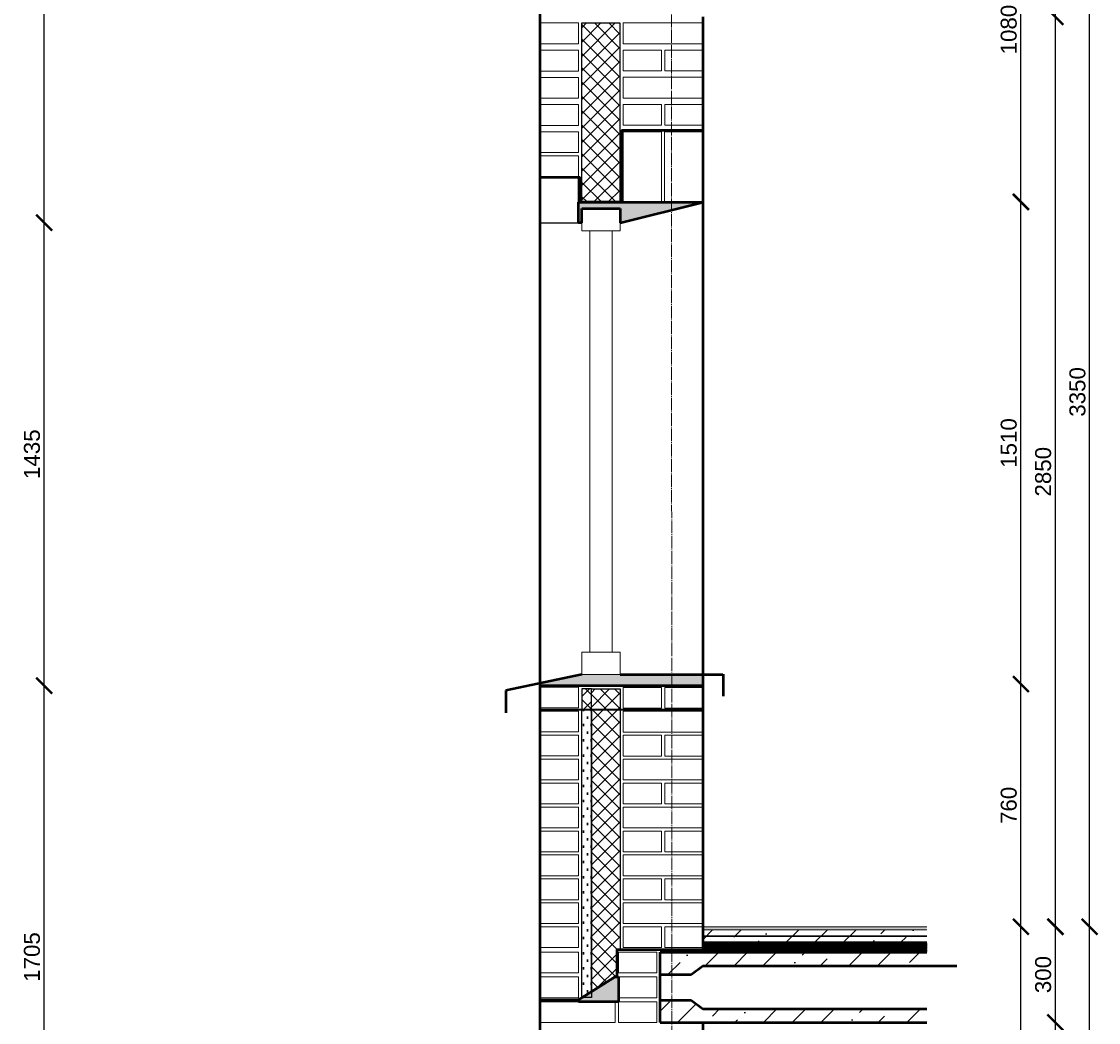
# Model space of a CAD drawing. Header units: millimetres. Extents: x -2096172177 to 2055029645, y -728784453 to 1899906214.
# Tile 62 of 109: x 1831304 to 1834675, y 957228 to 960363. Entities that reach past the tile are written whole.
import ezdxf

# ---------------------------------------------------------------- set-up
doc = ezdxf.new("R2010")
doc.units = ezdxf.units.MM
doc.linetypes.add('DASHDOT_axis', pattern=[24, 20, -1.5, 1, -1.5])
for name, color, linetype, lineweight in [('Кирпич', 10, 'Continuous', 20), ('Наружные стены', 1, 'Continuous', 50), ('окна', 4, 'Continuous', 20), ('Оси', 40, 'Continuous', 18), ('размеры стены', 40, 'Continuous', 18), ('Уровни пола', 240, 'Continuous', 50), ('Штриховки', 212, 'Continuous', 25)]:
    doc.layers.add(name, color=color, linetype=linetype, lineweight=lineweight)
doc.styles.get("Standard").update_dxf_attribs({"font": 'arial.ttf'})
doc.linetypes.add('ограждение1', pattern='A,6.35,-2.54,[133,ltypeshp.shx,S=2.54,R=0,X=-2.54,Y=0],-2.54,25.4', length=36.83)
doc.dimstyles.new('Аннотативный', dxfattribs={"dimscale": 0, "dimtxt": 2.5, "dimasz": 2.5, "dimexe": 1.25, "dimexo": 0.625, "dimtad": 1, "dimtxsty": 'Standard', "dimcen": 2.5, "dimadec": 0, "dimazin": 0, "dimtfac": 1, "dimtmove": 0, "dimatfit": 3, "dimfxl": 1, "dimarcsym": 0})
pattern_1 = [(45, (1000.42, -18322.34), (33.6759605, 123.4785217), [158.75, -31.75, 0, -31.75])]

# ---------------------------------------------------------------- blocks, each defined once
blk = doc.blocks.new('_ArchTick')
at = {"color": 0, "linetype": 'ByBlock', "const_width": 0.15}
blk.add_lwpolyline([(-0.5, -0.5), (0.5, 0.5)], dxfattribs=at)
blk = doc.blocks.new('*D1675')
at = {"layer": 'Defpoints', "color": 0, "transparency": 16777216}
for p in [(1834282.5, 957528), (1834432.7, 957528), (1833578.9, 956648)]:
    blk.add_point(p, dxfattribs=at)
at = {"layer": 'размеры стены', "color": 0, "lineweight": -2, "transparency": 16777216}
blk.add_line((1834432.7, 956648), (1834432.7, 957528), dxfattribs=at)
at = {"layer": 'размеры стены', "color": 0, "lineweight": -2, "transparency": 16777216, "xscale": 50, "yscale": 50, "zscale": 50}
for p, rotation in [((1834432.7, 957528), 90), ((1834432.7, 956648), 270)]:
    blk.add_blockref('_ArchTick', p, dxfattribs=dict(at, rotation=rotation))
at = {"layer": 'размеры стены', "color": 0, "transparency": 16777216, "insert": (1834394.6, 957088), "char_height": 50, "attachment_point": 5, "rotation": 90}
blk.add_mtext('880', dxfattribs=at)
blk = doc.blocks.new('*D1673')
at = {"layer": 'Defpoints', "color": 0, "transparency": 16777216}
for p in [(1833579.5, 958288), (1834432.7, 958288), (1834282.5, 957528)]:
    blk.add_point(p, dxfattribs=at)
at = {"layer": 'размеры стены', "color": 0, "lineweight": -2, "transparency": 16777216}
blk.add_line((1834432.7, 957528), (1834432.7, 958288), dxfattribs=at)
at = {"layer": 'размеры стены', "color": 0, "lineweight": -2, "transparency": 16777216, "xscale": 50, "yscale": 50, "zscale": 50}
for p, rotation in [((1834432.7, 958288), 90), ((1834432.7, 957528), 270)]:
    blk.add_blockref('_ArchTick', p, dxfattribs=dict(at, rotation=rotation))
at = {"layer": 'размеры стены', "color": 0, "transparency": 16777216, "insert": (1834394.6, 957908), "char_height": 50, "attachment_point": 5, "rotation": 90}
blk.add_mtext('760', dxfattribs=at)
blk = doc.blocks.new('*D1679')
at = {"layer": 'Defpoints', "color": 0, "transparency": 16777216}
for p in [(1833579.5, 959798), (1834432.7, 959798), (1833579.5, 958288)]:
    blk.add_point(p, dxfattribs=at)
at = {"layer": 'размеры стены', "color": 0, "lineweight": -2, "transparency": 16777216}
blk.add_line((1834432.7, 958288), (1834432.7, 959798), dxfattribs=at)
at = {"layer": 'размеры стены', "color": 0, "lineweight": -2, "transparency": 16777216, "xscale": 50, "yscale": 50, "zscale": 50}
for p, rotation in [((1834432.7, 959798), 90), ((1834432.7, 958288), 270)]:
    blk.add_blockref('_ArchTick', p, dxfattribs=dict(at, rotation=rotation))
at = {"layer": 'размеры стены', "color": 0, "transparency": 16777216, "insert": (1834394.6, 959043), "char_height": 50, "attachment_point": 5, "rotation": 90}
blk.add_mtext('1510', dxfattribs=at)
blk = doc.blocks.new('*D1677')
at = {"layer": 'Defpoints', "color": 0, "transparency": 16777216}
for p in [(1834279.5, 960878), (1834432.7, 960878), (1833579.5, 959798)]:
    blk.add_point(p, dxfattribs=at)
at = {"layer": 'размеры стены', "color": 0, "lineweight": -2, "transparency": 16777216}
blk.add_line((1834432.7, 959798), (1834432.7, 960878), dxfattribs=at)
at = {"layer": 'размеры стены', "color": 0, "lineweight": -2, "transparency": 16777216, "xscale": 50, "yscale": 50, "zscale": 50}
for p, rotation in [((1834432.7, 960878), 90), ((1834432.7, 959798), 270)]:
    blk.add_blockref('_ArchTick', p, dxfattribs=dict(at, rotation=rotation))
at = {"layer": 'размеры стены', "color": 0, "transparency": 16777216, "insert": (1834394.6, 960338), "char_height": 50, "attachment_point": 5, "rotation": 90}
blk.add_mtext('1080', dxfattribs=at)
blk = doc.blocks.new('*D1681')
at = {"layer": 'Defpoints', "color": 0, "transparency": 16777216}
for p in [(1834174.1, 957228), (1834540.4, 957228), (1834324.3, 954378)]:
    blk.add_point(p, dxfattribs=at)
at = {"layer": 'размеры стены', "color": 0, "lineweight": -2, "transparency": 16777216}
blk.add_line((1834540.4, 954378), (1834540.4, 957228), dxfattribs=at)
at = {"layer": 'размеры стены', "color": 0, "lineweight": -2, "transparency": 16777216, "xscale": 50, "yscale": 50, "zscale": 50}
for p, rotation in [((1834540.4, 957228), 90), ((1834540.4, 954378), 270)]:
    blk.add_blockref('_ArchTick', p, dxfattribs=dict(at, rotation=rotation))
at = {"layer": 'размеры стены', "color": 0, "transparency": 16777216, "insert": (1834502.3, 955803), "char_height": 50, "attachment_point": 5, "rotation": 90}
blk.add_mtext('2850', dxfattribs=at)
blk = doc.blocks.new('*D1683')
at = {"layer": 'Defpoints', "color": 0, "transparency": 16777216}
for p in [(1834241.2, 957528), (1834540.4, 957528), (1834174.1, 957228)]:
    blk.add_point(p, dxfattribs=at)
at = {"layer": 'размеры стены', "color": 0, "lineweight": -2, "transparency": 16777216}
blk.add_line((1834540.4, 957228), (1834540.4, 957528), dxfattribs=at)
at = {"layer": 'размеры стены', "color": 0, "lineweight": -2, "transparency": 16777216, "xscale": 50, "yscale": 50, "zscale": 50}
for p, rotation in [((1834540.4, 957528), 90), ((1834540.4, 957228), 270)]:
    blk.add_blockref('_ArchTick', p, dxfattribs=dict(at, rotation=rotation))
at = {"layer": 'размеры стены', "color": 0, "transparency": 16777216, "insert": (1834502.3, 957378), "char_height": 50, "attachment_point": 5, "rotation": 90}
blk.add_mtext('300', dxfattribs=at)
blk = doc.blocks.new('*D1682')
at = {"layer": 'Defpoints', "color": 0, "transparency": 16777216}
for p in [(1834241.2, 960378), (1834540.4, 960378), (1834241.2, 957528)]:
    blk.add_point(p, dxfattribs=at)
at = {"layer": 'размеры стены', "color": 0, "lineweight": -2, "transparency": 16777216}
blk.add_line((1834540.4, 957528), (1834540.4, 960378), dxfattribs=at)
at = {"layer": 'размеры стены', "color": 0, "lineweight": -2, "transparency": 16777216, "xscale": 50, "yscale": 50, "zscale": 50}
for p, rotation in [((1834540.4, 960378), 90), ((1834540.4, 957528), 270)]:
    blk.add_blockref('_ArchTick', p, dxfattribs=dict(at, rotation=rotation))
at = {"layer": 'размеры стены', "color": 0, "transparency": 16777216, "insert": (1834502.3, 958953), "char_height": 50, "attachment_point": 5, "rotation": 90}
blk.add_mtext('2850', dxfattribs=at)
blk = doc.blocks.new('*D1684')
at = {"layer": 'Defpoints', "color": 0, "transparency": 16777216}
for p in [(1834238.3, 960878), (1834540.4, 960878), (1834241.2, 960378)]:
    blk.add_point(p, dxfattribs=at)
at = {"layer": 'размеры стены', "color": 0, "lineweight": -2, "transparency": 16777216}
blk.add_line((1834540.4, 960378), (1834540.4, 960878), dxfattribs=at)
at = {"layer": 'размеры стены', "color": 0, "lineweight": -2, "transparency": 16777216, "xscale": 50, "yscale": 50, "zscale": 50}
for p, rotation in [((1834540.4, 960878), 90), ((1834540.4, 960378), 270)]:
    blk.add_blockref('_ArchTick', p, dxfattribs=dict(at, rotation=rotation))
at = {"layer": 'размеры стены', "color": 0, "transparency": 16777216, "insert": (1834502.3, 960628), "char_height": 50, "attachment_point": 5, "rotation": 90}
blk.add_mtext('500', dxfattribs=at)
blk = doc.blocks.new('*D1685')
at = {"layer": 'Defpoints', "color": 0, "transparency": 16777216}
for p in [(1834207.4, 957528), (1834647.7, 957528), (1834204.4, 954378)]:
    blk.add_point(p, dxfattribs=at)
at = {"layer": 'размеры стены', "color": 0, "lineweight": -2, "transparency": 16777216}
blk.add_line((1834647.7, 954378), (1834647.7, 957528), dxfattribs=at)
at = {"layer": 'размеры стены', "color": 0, "lineweight": -2, "transparency": 16777216, "xscale": 50, "yscale": 50, "zscale": 50}
for p, rotation in [((1834647.7, 957528), 90), ((1834647.7, 954378), 270)]:
    blk.add_blockref('_ArchTick', p, dxfattribs=dict(at, rotation=rotation))
at = {"layer": 'размеры стены', "color": 0, "transparency": 16777216, "insert": (1834609.7, 955953), "char_height": 50, "attachment_point": 5, "rotation": 90}
blk.add_mtext('3150', dxfattribs=at)
blk = doc.blocks.new('*D1686')
at = {"layer": 'Defpoints', "color": 0, "transparency": 16777216}
for p in [(1834167.2, 960878), (1834647.7, 960878), (1834207.4, 957528)]:
    blk.add_point(p, dxfattribs=at)
at = {"layer": 'размеры стены', "color": 0, "lineweight": -2, "transparency": 16777216}
blk.add_line((1834647.7, 957528), (1834647.7, 960878), dxfattribs=at)
at = {"layer": 'размеры стены', "color": 0, "lineweight": -2, "transparency": 16777216, "xscale": 50, "yscale": 50, "zscale": 50}
for p, rotation in [((1834647.7, 960878), 90), ((1834647.7, 957528), 270)]:
    blk.add_blockref('_ArchTick', p, dxfattribs=dict(at, rotation=rotation))
at = {"layer": 'размеры стены', "color": 0, "transparency": 16777216, "insert": (1834609.7, 959203), "char_height": 50, "attachment_point": 5, "rotation": 90}
blk.add_mtext('3350', dxfattribs=at)
blk = doc.blocks.new('*D1691')
at = {"layer": 'Defpoints', "color": 0, "transparency": 16777216}
for p in [(1831374.4, 958283), (1832927.6, 958283), (1832927.6, 956583)]:
    blk.add_point(p, dxfattribs=at)
at = {"layer": 'размеры стены', "color": 0, "lineweight": -2, "transparency": 16777216}
blk.add_line((1831374.4, 956583), (1831374.4, 958283), dxfattribs=at)
at = {"layer": 'размеры стены', "color": 0, "lineweight": -2, "transparency": 16777216, "xscale": 50, "yscale": 50, "zscale": 50}
for p, rotation in [((1831374.4, 958283), 90), ((1831374.4, 956583), 270)]:
    blk.add_blockref('_ArchTick', p, dxfattribs=dict(at, rotation=rotation))
at = {"layer": 'размеры стены', "color": 0, "transparency": 16777216, "insert": (1831336.3, 957433), "char_height": 50, "attachment_point": 5, "rotation": 90}
blk.add_mtext('1705', dxfattribs=at)
blk = doc.blocks.new('*D1690')
at = {"layer": 'Defpoints', "color": 0, "transparency": 16777216}
for p in [(1831374.4, 959733), (1832927.6, 959733), (1832927.6, 958283)]:
    blk.add_point(p, dxfattribs=at)
at = {"layer": 'размеры стены', "color": 0, "lineweight": -2, "transparency": 16777216}
blk.add_line((1831374.4, 958283), (1831374.4, 959733), dxfattribs=at)
at = {"layer": 'размеры стены', "color": 0, "lineweight": -2, "transparency": 16777216, "xscale": 50, "yscale": 50, "zscale": 50}
for p, rotation in [((1831374.4, 959733), 90), ((1831374.4, 958283), 270)]:
    blk.add_blockref('_ArchTick', p, dxfattribs=dict(at, rotation=rotation))
at = {"layer": 'размеры стены', "color": 0, "transparency": 16777216, "insert": (1831336.3, 959008), "char_height": 50, "attachment_point": 5, "rotation": 90}
blk.add_mtext('1435', dxfattribs=at)
blk = doc.blocks.new('*D1689')
at = {"layer": 'Defpoints', "color": 0, "transparency": 16777216}
for p in [(1831374.4, 961498.7), (1832927.6, 961498.7), (1832927.6, 959733)]:
    blk.add_point(p, dxfattribs=at)
at = {"layer": 'размеры стены', "color": 0, "lineweight": -2, "transparency": 16777216}
blk.add_line((1831374.4, 959733), (1831374.4, 961498.7), dxfattribs=at)
at = {"layer": 'размеры стены', "color": 0, "lineweight": -2, "transparency": 16777216, "xscale": 50, "yscale": 50, "zscale": 50}
for p, rotation in [((1831374.4, 961498.7), 90), ((1831374.4, 959733), 270)]:
    blk.add_blockref('_ArchTick', p, dxfattribs=dict(at, rotation=rotation))
at = {"layer": 'размеры стены', "color": 0, "transparency": 16777216, "insert": (1831336.3, 960615.9), "char_height": 50, "attachment_point": 5, "rotation": 90}
blk.add_mtext('1765', dxfattribs=at)

msp = doc.modelspace()

# ---------------------------------------------------------------- hatches: boundary and pattern name
at = {"layer": 'Уровни пола'}
h = msp.add_hatch(color=5, dxfattribs=at)
h.dxf.hatch_style = 1
h.paths.add_polyline_path([(1833436.927, 959797.397), (1833436.927, 959797.561), (1833047.584, 959797.561), (1833047.584, 959732.982), (1833057.584, 959732.982), (1833057.584, 959777.982), (1833177.584, 959777.982), (1833177.584, 959732.982)])
h = msp.add_hatch(color=5, dxfattribs=at)
h.dxf.hatch_style = 1
h.paths.add_polyline_path([(1833437.584, 958317.982), (1833177.741, 958317.982), (1833057.584, 958317.982), (1832927.584, 958290.588), (1832927.584, 958283.011), (1833437.584, 958283.011)])
at = {"layer": 'Уровни пола', "linetype": 'ограждение1', "ltscale": 10}
h = msp.add_hatch(dxfattribs=at)
h.set_pattern_fill('DOTS', color=5, scale=15)
h.set_pattern_definition([(0, (2203.427, -16652.5), (11.90625, 23.8125), [0, -23.8125])])
h.paths.add_polyline_path([(1833087.584, 958207.529), (1833057.584, 958207.529), (1833057.584, 957305.783), (1833087.585, 957305.783)])
at = {"layer": 'Уровни пола'}
h = msp.add_hatch(color=5, dxfattribs=at)
h.dxf.hatch_style = 1
h.paths.add_polyline_path([(1833172.584, 957370.482), (1833172.584, 957371.27), (1833162.094, 957371.27), (1833047.163, 957299.307), (1833047.163, 957292.982), (1833172.584, 957292.982), (1833172.584, 957305.482), (1833172.584, 957305.482)])
at = {"layer": 'Штриховки', "linetype": 'Continuous', "lineweight": 25}
h = msp.add_hatch(dxfattribs=at)
h.set_pattern_fill('ANSI37', color=256, scale=0.5)
h.set_pattern_definition([(45, (1000.422, -15221.694), (-22.4506403, 22.4506403), []), (135, (1000.422, -15221.694), (-22.4506403, -22.4506403), [])])
h.paths.add_polyline_path([(1833057.584, 959797.982), (1833176.927, 959797.982), (1833176.927, 960358.581), (1833057.584, 960358.581)])
h = msp.add_hatch(dxfattribs=at)
h.set_pattern_fill('ANSI37', color=256, scale=0.5)
h.set_pattern_definition([(45, (2203.427, -16652.5), (-22.4506403, 22.4506403), []), (135, (2203.427, -16652.5), (-22.4506403, -22.4506403), [])])
h.paths.add_polyline_path([(1833087.585, 958272.984), (1833057.584, 958272.984), (1833057.584, 958207.529), (1833087.585, 958207.529)])
h = msp.add_hatch(dxfattribs=at)
h.set_pattern_fill('ANSI37', color=256, scale=0.5)
h.set_pattern_definition([(45, (1000.422, -18322.34), (-22.4506403, 22.4506403), []), (135, (1000.422, -18322.34), (-22.4506403, -22.4506403), [])])
h.paths.add_polyline_path([(1833177.585, 958272.984), (1833087.585, 958272.984), (1833087.585, 957324.616), (1833162.094, 957371.27), (1833168.113, 957375.039), (1833168.113, 957452.982), (1833177.585, 957452.982)])
at = {"layer": 'Штриховки'}
h = msp.add_hatch(color=6, dxfattribs=at)
h.dxf.hatch_style = 1
h.paths.add_polyline_path([(1833437.584, 957527.982), (1833437.584, 957517.982), (1834137.584, 957517.982), (1834137.584, 957527.982)])
h = msp.add_hatch(dxfattribs=at)
h.set_pattern_fill('ANSI36', color=5, scale=20)
h.set_pattern_definition(pattern_1)
h.paths.add_polyline_path([(1833437.584, 957517.982), (1833437.584, 957477.982), (1834137.584, 957477.982), (1834137.584, 957517.982)])
at = {"layer": 'Штриховки', "linetype": 'Continuous', "lineweight": 25}
h = msp.add_hatch(dxfattribs=at)
h.set_pattern_fill('ANSI37', color=256, scale=0.3)
h.set_pattern_definition([(45, (1000.4216, -18322.3406), (-0.6735192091, 0.6735192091), []), (135, (1000.4216, -18322.3406), (-0.6735192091, -0.6735192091), [])])
h.paths.add_polyline_path([(1834137.584, 957477.982), (1833437.584, 957477.982), (1833437.584, 957462.983), (1833437.584, 957447.982), (1834137.584, 957447.982)])
at = {"layer": 'Штриховки'}
h = msp.add_hatch(dxfattribs=at)
h.set_pattern_fill('ANSI36', color=5, scale=20)
h.set_pattern_definition(pattern_1)
h.paths.add_polyline_path([(1834123.606, 957405.25), (1834228.513, 957405.25), (1834137.584, 957427.982), (1834137.584, 957447.982), (1833437.584, 957447.982), (1833302.584, 957447.982), (1833302.584, 957377.833), (1833400.21, 957377.833), (1833436.488, 957405.25)])
h.paths.add_polyline_path([(1834137.584, 957270.416), (1834115.064, 957270.416), (1833436.488, 957270.416), (1833400.21, 957297.833), (1833302.584, 957297.833), (1833302.584, 957227.982), (1834137.584, 957227.982)])

# ---------------------------------------------------------------- linework, layer by layer
at = {"layer": 'Кирпич', "ltscale": 100}
for points in [[(1832927.584, 960358.581), (1833047.584, 960358.581), (1833047.584, 960293.581), (1832927.584, 960293.581)], [(1833187.584, 960358.629), (1833437.584, 960358.629), (1833437.584, 960293.629), (1833187.584, 960293.629)], [(1832927.584, 960272.982), (1833047.584, 960272.982), (1833047.584, 960207.982), (1832927.584, 960207.982)], [(1833187.584, 960273.629), (1833307.584, 960273.629), (1833307.584, 960208.629), (1833187.584, 960208.629)], [(1833317.584, 960273.629), (1833437.584, 960273.629), (1833437.584, 960208.629), (1833317.584, 960208.629)], [(1832927.584, 960187.982), (1833047.584, 960187.982), (1833047.584, 960122.982), (1832927.584, 960122.982)], [(1833187.584, 960188.628), (1833437.584, 960188.628), (1833437.584, 960123.628), (1833187.584, 960123.628)], [(1832927.584, 960102.982), (1833047.584, 960102.982), (1833047.584, 960037.982), (1832927.584, 960037.982)], [(1833187.584, 960103.628), (1833307.584, 960103.628), (1833307.584, 960038.628), (1833187.584, 960038.628)], [(1833317.584, 960103.628), (1833437.584, 960103.628), (1833437.584, 960038.628), (1833317.584, 960038.628)], [(1832927.584, 960017.982), (1833047.584, 960017.982), (1833047.584, 959952.982), (1832927.584, 959952.982)], [(1832927.584, 959942.982), (1833047.584, 959942.982), (1833047.584, 959877.982), (1832927.584, 959877.982)], [(1832927.584, 958278.181), (1833047.584, 958278.181), (1833047.584, 958213.181), (1832927.584, 958213.181)], [(1833187.584, 958277.584), (1833307.584, 958277.584), (1833307.584, 958212.584), (1833187.584, 958212.584)], [(1833317.584, 958277.584), (1833437.584, 958277.584), (1833437.584, 958212.584), (1833317.584, 958212.584)], [(1832927.584, 958203.181), (1833047.584, 958203.181), (1833047.584, 958138.181), (1832927.584, 958138.181)], [(1833187.584, 958202.583), (1833437.584, 958202.583), (1833437.584, 958137.583), (1833187.584, 958137.583)], [(1832927.584, 958128.181), (1833047.584, 958128.181), (1833047.584, 958063.181), (1832927.584, 958063.181)], [(1833187.584, 958127.583), (1833307.584, 958127.583), (1833307.584, 958062.583), (1833187.584, 958062.583)], [(1833317.584, 958127.583), (1833437.584, 958127.583), (1833437.584, 958062.583), (1833317.584, 958062.583)], [(1832927.584, 958053.181), (1833047.584, 958053.181), (1833047.584, 957988.181), (1832927.584, 957988.181)], [(1833187.584, 958052.583), (1833437.584, 958052.583), (1833437.584, 957987.583), (1833187.584, 957987.583)], [(1832927.584, 957977.582), (1833047.584, 957977.582), (1833047.584, 957912.582), (1832927.584, 957912.582)], [(1833187.584, 957977.583), (1833307.584, 957977.583), (1833307.584, 957912.583), (1833187.584, 957912.583)], [(1833317.584, 957977.583), (1833437.584, 957977.583), (1833437.584, 957912.583), (1833317.584, 957912.583)], [(1832927.584, 957902.582), (1833047.584, 957902.582), (1833047.584, 957837.582), (1832927.584, 957837.582)], [(1833187.584, 957902.583), (1833437.584, 957902.583), (1833437.584, 957837.583), (1833187.584, 957837.583)], [(1832927.584, 957827.582), (1833047.584, 957827.582), (1833047.584, 957762.582), (1832927.584, 957762.582)], [(1833187.584, 957827.583), (1833307.584, 957827.583), (1833307.584, 957762.583), (1833187.584, 957762.583)], [(1833317.584, 957827.583), (1833437.584, 957827.583), (1833437.584, 957762.583), (1833317.584, 957762.583)], [(1832927.584, 957752.582), (1833047.584, 957752.582), (1833047.584, 957687.582), (1832927.584, 957687.582)], [(1833187.584, 957752.583), (1833437.584, 957752.583), (1833437.584, 957687.583), (1833187.584, 957687.583)], [(1832927.584, 957677.582), (1833047.584, 957677.582), (1833047.584, 957612.582), (1832927.584, 957612.582)], [(1833187.584, 957677.583), (1833307.584, 957677.583), (1833307.584, 957612.583), (1833187.584, 957612.583)], [(1833317.584, 957677.583), (1833437.584, 957677.583), (1833437.584, 957612.583), (1833317.584, 957612.583)], [(1832927.584, 957602.582), (1833047.584, 957602.582), (1833047.584, 957537.582), (1832927.584, 957537.582)], [(1833187.584, 957602.582), (1833437.584, 957602.582), (1833437.584, 957537.582), (1833187.584, 957537.582)], [(1832927.584, 957527.982), (1833047.584, 957527.982), (1833047.584, 957462.982), (1832927.584, 957462.982)], [(1833187.584, 957527.983), (1833307.584, 957527.983), (1833307.584, 957462.983), (1833187.584, 957462.983)], [(1833317.584, 957527.983), (1833437.584, 957527.983), (1833437.584, 957462.983), (1833317.584, 957462.983)], [(1832927.584, 957447.982), (1833047.584, 957447.982), (1833047.584, 957382.982), (1832927.584, 957382.982)], [(1833172.584, 957447.982), (1833292.584, 957447.982), (1833292.584, 957382.982), (1833172.584, 957382.982)], [(1832927.584, 957370.482), (1833047.584, 957370.482), (1833047.584, 957305.482), (1832927.584, 957305.482)], [(1833172.584, 957370.482), (1833292.584, 957370.482), (1833292.584, 957305.482), (1833172.584, 957305.482)], [(1832927.584, 957292.982), (1833162.584, 957292.982), (1833162.584, 957227.982), (1832927.584, 957227.982)], [(1833172.584, 957292.982), (1833292.584, 957292.982), (1833292.584, 957227.982), (1833172.584, 957227.982)]]:
    msp.add_lwpolyline(points, close=True, dxfattribs=at)
at = {"layer": 'Кирпич', "color": 6, "ltscale": 10}
for points in [[(1833186.927, 960017.982), (1833306.927, 960017.982), (1833306.927, 959797.982), (1833186.927, 959797.982)], [(1833316.927, 960017.982), (1833436.927, 960017.982), (1833436.927, 959797.982), (1833316.927, 959797.982)]]:
    msp.add_lwpolyline(points, close=True, dxfattribs=at)
at = {"layer": 'Наружные стены'}
for p, q in [((1832927.584, 954377.982), (1832927.584, 961478.581)), ((1833437.584, 957447.982), (1833437.584, 960377.982)), ((1833437.584, 954377.982), (1833437.584, 957227.982))]:
    msp.add_line(p, q, dxfattribs=at)
at = {"layer": 'Наружные стены', "ltscale": 10}
for p, q in [((1833302.584, 957447.982), (1834137.584, 957447.982)), ((1833302.584, 957227.982), (1833302.584, 957447.982)), ((1833047.063, 957299.244), (1833162.094, 957371.27)), ((1833172.584, 957371.27), (1833172.584, 957292.982)), ((1833172.584, 957292.982), (1833047.163, 957292.982)), ((1833302.584, 957227.982), (1834137.584, 957227.982))]:
    msp.add_line(p, q, dxfattribs=at)
at = {"layer": 'окна'}
for p, q in [((1833082.584, 959707.982), (1833082.584, 958387.982)), ((1833152.584, 958387.982), (1833152.584, 959707.982))]:
    msp.add_line(p, q, dxfattribs=at)
for points in [[(1833177.584, 959777.982), (1833057.584, 959777.982), (1833057.584, 959707.982), (1833177.584, 959707.982)], [(1833177.584, 958387.982), (1833057.584, 958387.982), (1833057.584, 958317.982), (1833177.584, 958317.982)]]:
    msp.add_lwpolyline(points, close=True, dxfattribs=at)
at = {"layer": 'Оси', "linetype": 'DASHDOT_axis', "lineweight": 15, "ltscale": 2}
msp.add_line((1833337.584, 962016.689), (1833342.103, 952292.355), dxfattribs=at)
at = {"layer": 'Уровни пола'}
for p, q in [((1833182.188, 959798.037), (1833182.188, 960022.904)), ((1833182.188, 960022.904), (1833437.193, 960022.904)), ((1832927.584, 959875.549), (1833052.224, 959875.549)), ((1833052.224, 959875.549), (1833052.224, 959798.037)), ((1833052.224, 959798.037), (1833182.188, 959798.037)), ((1833057.584, 958317.982), (1832820.055, 958267.929)), ((1833177.741, 958317.982), (1833499.128, 958317.982)), ((1833500.032, 958319.307), (1833500.032, 958249.644)), ((1832820.055, 958267.566), (1832820.055, 958197.903)), ((1833437.584, 957477.982), (1834137.584, 957477.982)), ((1833168.113, 957375.039), (1833168.113, 957456.917)), ((1833168.113, 957456.917), (1833437.584, 957456.917)), ((1833400.21, 957377.833), (1833436.488, 957405.25)), ((1833436.488, 957405.25), (1834123.606, 957405.25)), ((1834123.606, 957405.25), (1834231.675, 957405.25)), ((1833047.063, 957299.244), (1833168.113, 957375.039)), ((1833302.584, 957377.833), (1833400.21, 957377.833)), ((1832927.584, 957299.244), (1833047.063, 957299.244)), ((1833302.584, 957297.833), (1833400.21, 957297.833)), ((1833400.21, 957297.833), (1833436.488, 957270.416)), ((1833436.488, 957270.416), (1834123.606, 957270.416)), ((1834115.064, 957270.416), (1834137.584, 957270.416))]:
    msp.add_line(p, q, dxfattribs=at)
at = {"layer": 'Уровни пола', "color": 5}
for p, q in [((1833047.584, 959797.561), (1833437.584, 959797.561)), ((1833047.584, 959732.982), (1833047.584, 959797.561)), ((1833177.584, 959732.982), (1833437.584, 959797.561)), ((1833057.584, 959732.982), (1833057.584, 959777.982)), ((1833057.584, 959777.982), (1833177.584, 959777.982)), ((1833177.584, 959777.982), (1833177.584, 959732.982)), ((1833057.584, 959732.982), (1833047.584, 959732.982)), ((1832927.584, 958283.011), (1833437.584, 958283.011))]:
    msp.add_line(p, q, dxfattribs=at)
at = {"layer": 'Уровни пола', "lineweight": 18}
for p, q in [((1833437.584, 957527.982), (1834137.584, 957527.982)), ((1833437.584, 957517.982), (1834137.584, 957517.982)), ((1833437.584, 957477.982), (1834137.584, 957477.982)), ((1833437.584, 957447.982), (1834137.584, 957447.982))]:
    msp.add_line(p, q, dxfattribs=at)
at = {"layer": 'Уровни пола', "linetype": 'ограждение1'}
for p, q in [((1833162.094, 957371.27), (1833172.584, 957371.27)), ((1833047.163, 957292.982), (1833047.163, 957299.244))]:
    msp.add_line(p, q, dxfattribs=at)
at = {"layer": 'Штриховки', "color": 5, "linetype": 'ограждение1', "lineweight": 40, "ltscale": 0.1}
msp.add_line((1832927.584, 958208.261), (1833437.584, 958208.261), dxfattribs=at)
at = {"layer": 'Штриховки', "linetype": 'Continuous', "lineweight": 25}
for p, q in [((1833057.584, 958207.529), (1833087.584, 958207.529)), ((1833057.584, 957305.783), (1833057.584, 958207.529)), ((1833087.584, 958207.529), (1833087.585, 957305.783)), ((1833087.585, 957305.783), (1833057.584, 957305.783))]:
    msp.add_line(p, q, dxfattribs=at)
at = {"layer": 'Штриховки', "linetype": 'ограждение1', "lineweight": 30, "ltscale": 0.1}
msp.add_line((1833437.584, 957497.982), (1834137.584, 957497.982), dxfattribs=at)
at = {"layer": 'Штриховки', "ltscale": 10}
for points in [[(1833057.584, 960358.581), (1833176.927, 960358.581), (1833176.927, 959797.982), (1833057.584, 959797.982)], [(1833047.584, 959872.982), (1832927.584, 959872.982), (1832927.584, 959732.982), (1833047.584, 959732.982)]]:
    msp.add_lwpolyline(points, close=True, dxfattribs=at)
at = {"layer": 'Штриховки', "linetype": 'Continuous', "lineweight": 25}
msp.add_lwpolyline([(1833087.585, 958272.984), (1833057.584, 958272.984), (1833057.584, 958207.529), (1833087.585, 958207.529)], close=True, dxfattribs=at)
msp.add_lwpolyline([(1833168.113, 957375.039), (1833087.585, 957324.616), (1833087.585, 958272.984), (1833177.585, 958272.984), (1833177.585, 957452.982)], dxfattribs=at)

# ---------------------------------------------------------------- dimensions: what is measured, and where the dimension line sits
at = {"layer": 'размеры стены'}
for base, p1, p2, text, picture, middle in [((1831374.37, 961498.729), (1832927.584, 959732.982), (1832927.584, 961498.729), '1765', '*D1689', (1831336.342, 960615.856)), ((1831374.37, 959732.982), (1832927.584, 958283.011), (1832927.584, 959732.982), '1435', '*D1690', (1831336.325, 959007.996)), ((1831374.37, 958283.011), (1832927.584, 956582.982), (1832927.584, 958283.011), '1705', '*D1691', (1831336.342, 957432.996))]:
    dim = msp.add_linear_dim(base=base, p1=p1, p2=p2, angle=90, text=text, dimstyle='Аннотативный', override={"dimblk1": 'ArchTick', "dimblk2": 'ArchTick', "dimsah": 1, "dimse1": 1, "dimse2": 1}, dxfattribs=at)
    dim.commit()
    dim.dimension.update_dxf_attribs({"geometry": picture, "text_midpoint": middle})
for base, p1, p2, picture, middle in [((1834432.659, 960877.982), (1833579.543, 959797.982), (1834279.543, 960877.982), '*D1677', (1834394.63, 960337.982)), ((1834647.711, 960877.982), (1834207.371, 957527.982), (1834167.249, 960877.982), '*D1686', (1834609.665, 959202.982)), ((1834540.377, 960877.982), (1834241.241, 960377.982), (1834238.286, 960877.982), '*D1684', (1834502.348, 960627.982)), ((1834540.377, 960377.982), (1834241.241, 957527.982), (1834241.241, 960377.982), '*D1682', (1834502.348, 958952.982)), ((1834432.659, 959797.982), (1833579.543, 958287.982), (1833579.543, 959797.982), '*D1679', (1834394.63, 959042.982)), ((1834432.659, 958287.982), (1834282.497, 957527.982), (1833579.543, 958287.982), '*D1673', (1834394.63, 957907.982)), ((1834432.659, 957527.982), (1833578.885, 956647.982), (1834282.497, 957527.982), '*D1675', (1834394.63, 957087.982)), ((1834540.377, 957527.982), (1834174.129, 957227.982), (1834241.241, 957527.982), '*D1683', (1834502.331, 957377.982)), ((1834647.711, 957527.982), (1834204.417, 954377.982), (1834207.371, 957527.982), '*D1685', (1834609.665, 955952.982)), ((1834540.377, 957227.982), (1834324.291, 954377.982), (1834174.129, 957227.982), '*D1681', (1834502.348, 955802.982))]:
    dim = msp.add_linear_dim(base=base, p1=p1, p2=p2, angle=90, dimstyle='Аннотативный', override={"dimblk1": 'ArchTick', "dimblk2": 'ArchTick', "dimsah": 1, "dimse1": 1, "dimse2": 1}, dxfattribs=at)
    dim.commit()
    dim.dimension.update_dxf_attribs({"geometry": picture, "text_midpoint": middle})

doc.saveas('drawing.dxf')
